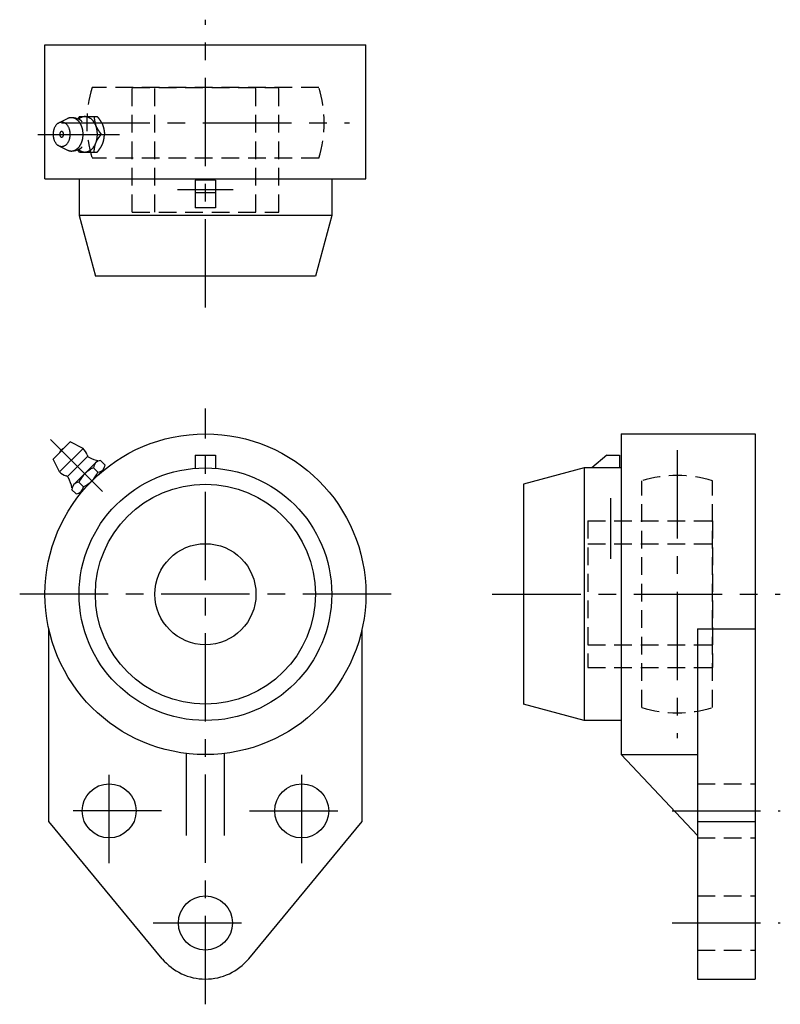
# Model space of a CAD drawing. Extents: x -37 to 114, y -81 to 114.
import ezdxf

# ---------------------------------------------------------------- set-up
doc = ezdxf.new("R2010")
doc.units = 0
doc.header["$LTSCALE"] = 14
doc.header["$MEASUREMENT"] = 0
doc.linetypes.add('CENTER', pattern=[2, 1.25, -0.25, 0.25, -0.25])
doc.linetypes.add('HIDDEN', pattern=[0.375, 0.25, -0.125])
doc.layers.get('0').update_dxf_attribs({"linetype": 'CONTINUOUS'})
doc.layers.add('CENTER', color=1, linetype='CENTER')
doc.layers.add('HIDDEN', color=3, linetype='HIDDEN')

msp = doc.modelspace()

# ---------------------------------------------------------------- linework, layer by layer
for p, q in [((-31.75, 108.75), (31.75, 108.75)), ((-31.75, 82.25), (-31.75, 108.75)), ((31.75, 82.25), (31.75, 108.75)), ((-29.01, 93.31), (-27.32, 94.16)), ((-24.9, 94.55), (-25.25, 94.09)), ((-24.9, 94.55), (-21.39, 94.55)), ((-20.61, 91.05), (-19.96, 91.05)), ((-29.01, 88.79), (-27.32, 87.94)), ((-24.9, 87.55), (-25.25, 88.01)), ((-24.9, 87.55), (-21.39, 87.55)), ((-31.75, 82.25), (31.75, 82.25)), ((-25, 82.25), (-25, 74.95)), ((2, 81.95), (-2, 81.95)), ((-2, 81.95), (-2, 76.47)), ((2, 81.95), (2, 76.47)), ((25, 82.25), (25, 74.95)), ((2, 79.45), (-2, 79.45)), ((2, 76.47), (-2, 76.47)), ((25, 74.95), (-25, 74.95)), ((-25, 74.95), (-21.78, 62.95)), ((25, 74.95), (21.78, 62.95)), ((21.78, 62.95), (-21.78, 62.95)), ((82.25, 31.75), (108.75, 31.75)), ((82.25, 31.75), (82.25, -31.75)), ((108.75, 31.75), (108.75, -76.2)), ((-30.16, 26.76), (-26.77, 30.15)), ((-24.22, 28.88), (-26.77, 30.15)), ((-28.89, 24.21), (-24.22, 28.88)), ((-2, 27.5), (-2, 24.92)), ((-2, 27.5), (2, 27.5)), ((2, 27.5), (2, 24.92)), ((79.45, 27.5), (76.47, 25)), ((79.45, 27.5), (81.95, 27.5)), ((81.95, 27.5), (81.95, 25)), ((-28.89, 24.21), (-30.16, 26.76)), ((-23.34, 27.29), (-27.3, 23.33)), ((-26.01, 21.72), (-21.73, 26)), ((-20.75, 26.45), (-19.86, 25.56)), ((-20.31, 24.59), (-24.6, 20.3)), ((-22.18, 25.03), (-21.29, 24.14)), ((74.95, 25), (62.95, 21.78)), ((82.25, 25), (74.95, 25)), ((74.95, 25), (74.95, -25)), ((-25.04, 22.17), (-24.15, 21.28)), ((62.95, 21.78), (62.95, -21.78)), ((-25.58, 19.85), (-26.47, 20.74)), ((-31, -45), (-31, -6.86)), ((31, -45), (31, -6.86)), ((97.35, -6.86), (97.35, -76.2)), ((97.35, -6.86), (108.75, -6.86)), ((74.95, -25), (62.95, -21.78)), ((82.25, -25), (74.95, -25)), ((-3.75, -47.75), (-3.75, -31.53)), ((3.75, -47.75), (3.75, -31.53)), ((82.25, -31.75), (97.35, -31.75)), ((97.35, -47.75), (82.25, -31.75)), ((-8.56, -72.17), (-31, -45)), ((8.56, -72.17), (31, -45)), ((97.35, -45), (108.75, -45)), ((97.35, -76.2), (108.75, -76.2))]:
    msp.add_line(p, q)
for points in [[(-27.32, 87.94, 0), (-27.25, 87.91, 0), (-27.18, 87.88, 0), (-27.12, 87.85, 0), (-27.05, 87.83, 0), (-26.98, 87.81, 0), (-26.91, 87.79, 0), (-26.84, 87.78, 0), (-26.77, 87.77, 0), (-26.7, 87.76, 0), (-26.63, 87.75, 0), (-26.56, 87.75, 0), (-26.49, 87.75, 0), (-26.42, 87.75, 0), (-26.36, 87.76, 0), (-26.29, 87.77, 0), (-26.22, 87.78, 0), (-26.15, 87.8, 0), (-26.08, 87.81, 0), (-26.01, 87.83, 0), (-25.94, 87.86, 0), (-25.88, 87.89, 0), (-25.81, 87.91, 0), (-25.74, 87.95, 0), (-25.68, 87.98, 0), (-25.61, 88.02, 0), (-25.55, 88.06, 0), (-25.49, 88.1, 0), (-25.43, 88.15, 0), (-25.37, 88.2, 0), (-25.31, 88.25, 0), (-25.25, 88.3, 0), (-25.19, 88.36, 0), (-25.13, 88.41, 0), (-25.08, 88.47, 0), (-25.03, 88.54, 0), (-24.97, 88.6, 0), (-24.92, 88.67, 0), (-24.87, 88.74, 0), (-24.82, 88.81, 0), (-24.78, 88.88, 0), (-24.73, 88.96, 0), (-24.69, 89.04, 0), (-24.65, 89.11, 0), (-24.61, 89.19, 0), (-24.57, 89.28, 0), (-24.53, 89.36, 0), (-24.5, 89.45, 0), (-24.47, 89.53, 0), (-24.43, 89.62, 0), (-24.4, 89.71, 0), (-24.38, 89.8, 0), (-24.35, 89.89, 0), (-24.33, 89.99, 0), (-24.31, 90.08, 0), (-24.29, 90.17, 0), (-24.27, 90.27, 0), (-24.25, 90.37, 0), (-24.24, 90.46, 0), (-24.23, 90.56, 0), (-24.22, 90.66, 0), (-24.21, 90.75, 0), (-24.21, 90.85, 0), (-24.21, 90.95, 0), (-24.2, 91.05, 0), (-24.21, 91.15, 0), (-24.21, 91.25, 0), (-24.21, 91.35, 0), (-24.22, 91.44, 0), (-24.23, 91.54, 0), (-24.24, 91.64, 0), (-24.25, 91.73, 0), (-24.27, 91.83, 0), (-24.29, 91.93, 0), (-24.31, 92.02, 0), (-24.33, 92.11, 0), (-24.35, 92.21, 0), (-24.38, 92.3, 0), (-24.4, 92.39, 0), (-24.43, 92.48, 0), (-24.47, 92.57, 0), (-24.5, 92.65, 0), (-24.53, 92.74, 0), (-24.57, 92.82, 0), (-24.61, 92.91, 0), (-24.65, 92.99, 0), (-24.69, 93.06, 0), (-24.73, 93.14, 0), (-24.78, 93.22, 0), (-24.82, 93.29, 0), (-24.87, 93.36, 0), (-24.92, 93.43, 0), (-24.97, 93.5, 0), (-25.03, 93.56, 0), (-25.08, 93.63, 0), (-25.13, 93.69, 0), (-25.19, 93.74, 0), (-25.25, 93.8, 0), (-25.31, 93.85, 0), (-25.37, 93.9, 0), (-25.43, 93.95, 0), (-25.49, 94, 0), (-25.55, 94.04, 0), (-25.61, 94.08, 0), (-25.68, 94.12, 0), (-25.74, 94.15, 0), (-25.81, 94.19, 0), (-25.88, 94.21, 0), (-25.94, 94.24, 0), (-26.01, 94.27, 0), (-26.08, 94.29, 0), (-26.15, 94.3, 0), (-26.22, 94.32, 0), (-26.29, 94.33, 0), (-26.36, 94.34, 0), (-26.42, 94.35, 0), (-26.49, 94.35, 0), (-26.56, 94.35, 0), (-26.63, 94.35, 0), (-26.7, 94.34, 0), (-26.77, 94.33, 0), (-26.84, 94.32, 0), (-26.91, 94.31, 0), (-26.98, 94.29, 0), (-27.05, 94.27, 0), (-27.12, 94.25, 0), (-27.18, 94.22, 0), (-27.25, 94.19, 0), (-27.32, 94.16, 0)], [(-25.14, 88.06, 0), (-25.07, 88, 0), (-25, 87.95, 0), (-24.92, 87.9, 0), (-24.85, 87.85, 0), (-24.77, 87.8, 0), (-24.7, 87.76, 0), (-24.62, 87.72, 0), (-24.54, 87.69, 0), (-24.46, 87.66, 0), (-24.38, 87.63, 0), (-24.3, 87.61, 0), (-24.22, 87.59, 0), (-24.14, 87.57, 0), (-24.06, 87.56, 0), (-23.98, 87.55, 0), (-23.89, 87.55, 0), (-23.81, 87.55, 0), (-23.73, 87.55, 0), (-23.65, 87.56, 0), (-23.57, 87.57, 0), (-23.49, 87.59, 0), (-23.41, 87.61, 0), (-23.33, 87.63, 0), (-23.25, 87.66, 0), (-23.17, 87.69, 0), (-23.09, 87.72, 0), (-23.01, 87.76, 0), (-22.93, 87.8, 0), (-22.86, 87.84, 0), (-22.78, 87.89, 0), (-22.71, 87.94, 0), (-22.64, 88, 0), (-22.57, 88.06, 0), (-22.5, 88.12, 0), (-22.43, 88.18, 0), (-22.36, 88.25, 0), (-22.3, 88.32, 0), (-22.24, 88.4, 0), (-22.18, 88.47, 0), (-22.12, 88.55, 0), (-22.06, 88.64, 0), (-22, 88.72, 0), (-21.95, 88.81, 0), (-21.9, 88.9, 0), (-21.85, 88.99, 0), (-21.8, 89.09, 0), (-21.76, 89.18, 0), (-21.71, 89.28, 0), (-21.67, 89.38, 0), (-21.64, 89.49, 0), (-21.6, 89.59, 0), (-21.57, 89.7, 0), (-21.54, 89.8, 0), (-21.51, 89.91, 0), (-21.48, 90.02, 0), (-21.46, 90.13, 0), (-21.44, 90.25, 0), (-21.42, 90.36, 0), (-21.41, 90.47, 0), (-21.4, 90.59, 0), (-21.39, 90.7, 0), (-21.38, 90.82, 0), (-21.38, 90.93, 0), (-21.38, 91.05, 0), (-21.38, 91.17, 0), (-21.38, 91.28, 0), (-21.39, 91.4, 0), (-21.4, 91.51, 0), (-21.41, 91.63, 0), (-21.42, 91.74, 0), (-21.44, 91.85, 0), (-21.46, 91.97, 0), (-21.48, 92.08, 0), (-21.51, 92.19, 0), (-21.54, 92.3, 0), (-21.57, 92.4, 0), (-21.6, 92.51, 0), (-21.64, 92.61, 0), (-21.67, 92.72, 0), (-21.71, 92.82, 0), (-21.76, 92.92, 0), (-21.8, 93.01, 0), (-21.85, 93.11, 0), (-21.9, 93.2, 0), (-21.95, 93.29, 0), (-22, 93.38, 0), (-22.06, 93.46, 0), (-22.12, 93.55, 0), (-22.18, 93.63, 0), (-22.24, 93.7, 0), (-22.3, 93.78, 0), (-22.36, 93.85, 0), (-22.43, 93.92, 0), (-22.5, 93.98, 0), (-22.57, 94.04, 0), (-22.64, 94.1, 0), (-22.71, 94.16, 0), (-22.78, 94.21, 0), (-22.86, 94.26, 0), (-22.93, 94.3, 0), (-23.01, 94.34, 0), (-23.09, 94.38, 0), (-23.17, 94.41, 0), (-23.25, 94.44, 0), (-23.33, 94.47, 0), (-23.41, 94.49, 0), (-23.49, 94.51, 0), (-23.57, 94.53, 0), (-23.65, 94.54, 0), (-23.73, 94.55, 0), (-23.81, 94.55, 0), (-23.89, 94.55, 0), (-23.98, 94.55, 0), (-24.06, 94.54, 0), (-24.14, 94.53, 0), (-24.22, 94.51, 0), (-24.3, 94.49, 0), (-24.38, 94.47, 0), (-24.46, 94.44, 0), (-24.54, 94.41, 0), (-24.62, 94.38, 0), (-24.7, 94.34, 0), (-24.77, 94.3, 0), (-24.85, 94.25, 0), (-24.92, 94.2, 0), (-25, 94.15, 0), (-25.07, 94.1, 0), (-25.14, 94.04, 0)], [(-22.04, 94.55, 0), (-22.04, 94.53, 0), (-22.03, 94.5, 0), (-22.03, 94.48, 0), (-22.03, 94.45, 0), (-22.02, 94.43, 0), (-22.02, 94.4, 0), (-22.02, 94.38, 0), (-22.02, 94.35, 0), (-22.01, 94.33, 0), (-22.01, 94.3, 0), (-22.01, 94.28, 0), (-22, 94.26, 0), (-22, 94.23, 0), (-22, 94.21, 0), (-22, 94.18, 0), (-21.99, 94.16, 0), (-21.99, 94.13, 0), (-21.99, 94.11, 0), (-21.98, 94.08, 0), (-21.98, 94.06, 0), (-21.98, 94.04, 0), (-21.97, 94.01, 0), (-21.97, 93.99, 0), (-21.97, 93.96, 0), (-21.96, 93.94, 0), (-21.96, 93.91, 0), (-21.96, 93.89, 0), (-21.95, 93.87, 0), (-21.95, 93.84, 0), (-21.95, 93.82, 0), (-21.94, 93.79, 0), (-21.94, 93.77, 0), (-21.93, 93.75, 0), (-21.93, 93.72, 0), (-21.93, 93.7, 0), (-21.92, 93.67, 0), (-21.92, 93.65, 0), (-21.91, 93.63, 0), (-21.91, 93.6, 0), (-21.9, 93.58, 0), (-21.9, 93.55, 0), (-21.9, 93.53, 0), (-21.89, 93.51, 0), (-21.89, 93.48, 0), (-21.88, 93.46, 0), (-21.88, 93.43, 0), (-21.87, 93.41, 0), (-21.87, 93.39, 0), (-21.86, 93.36, 0), (-21.86, 93.34, 0), (-21.85, 93.32, 0), (-21.85, 93.29, 0), (-21.84, 93.27, 0), (-21.83, 93.25, 0), (-21.83, 93.22, 0), (-21.82, 93.2, 0), (-21.82, 93.18, 0), (-21.81, 93.15, 0), (-21.8, 93.13, 0), (-21.8, 93.11, 0), (-21.79, 93.08, 0), (-21.79, 93.06, 0), (-21.78, 93.04, 0), (-21.77, 93.02, 0), (-21.77, 92.99, 0), (-21.76, 92.97, 0), (-21.75, 92.95, 0), (-21.74, 92.92, 0), (-21.74, 92.9, 0), (-21.73, 92.88, 0), (-21.72, 92.86, 0), (-21.71, 92.83, 0), (-21.71, 92.81, 0), (-21.7, 92.79, 0), (-21.69, 92.77, 0), (-21.68, 92.74, 0), (-21.67, 92.72, 0), (-21.66, 92.7, 0), (-21.65, 92.68, 0), (-21.65, 92.66, 0), (-21.64, 92.63, 0), (-21.63, 92.61, 0), (-21.62, 92.59, 0), (-21.61, 92.57, 0), (-21.6, 92.55, 0), (-21.59, 92.53, 0), (-21.58, 92.5, 0), (-21.57, 92.48, 0), (-21.56, 92.46, 0), (-21.55, 92.44, 0), (-21.54, 92.42, 0), (-21.53, 92.4, 0), (-21.52, 92.38, 0), (-21.5, 92.35, 0), (-21.49, 92.33, 0), (-21.48, 92.31, 0), (-21.47, 92.29, 0), (-21.46, 92.27, 0), (-21.45, 92.25, 0), (-21.44, 92.23, 0), (-21.42, 92.21, 0), (-21.41, 92.19, 0), (-21.4, 92.17, 0), (-21.39, 92.14, 0), (-21.38, 92.12, 0), (-21.36, 92.1, 0), (-21.35, 92.08, 0), (-21.34, 92.06, 0), (-21.33, 92.04, 0), (-21.31, 92.02, 0), (-21.3, 92, 0), (-21.29, 91.98, 0), (-21.27, 91.96, 0), (-21.26, 91.94, 0), (-21.25, 91.92, 0), (-21.24, 91.9, 0), (-21.22, 91.88, 0), (-21.21, 91.86, 0), (-21.19, 91.84, 0), (-21.18, 91.82, 0), (-21.17, 91.8, 0), (-21.15, 91.78, 0), (-21.14, 91.76, 0), (-21.13, 91.74, 0), (-21.11, 91.72, 0), (-21.1, 91.7, 0), (-21.08, 91.68, 0), (-21.07, 91.66, 0), (-21.06, 91.64, 0), (-21.04, 91.62, 0), (-21.03, 91.6, 0), (-21.01, 91.58, 0), (-21, 91.56, 0), (-20.98, 91.54, 0), (-20.97, 91.52, 0), (-20.95, 91.5, 0), (-20.94, 91.48, 0), (-20.92, 91.46, 0), (-20.91, 91.44, 0), (-20.9, 91.42, 0), (-20.88, 91.4, 0), (-20.87, 91.38, 0), (-20.85, 91.36, 0), (-20.84, 91.34, 0), (-20.82, 91.32, 0), (-20.81, 91.3, 0), (-20.79, 91.28, 0), (-20.78, 91.26, 0), (-20.76, 91.25, 0), (-20.75, 91.23, 0), (-20.73, 91.21, 0), (-20.72, 91.19, 0), (-20.7, 91.17, 0), (-20.69, 91.15, 0), (-20.67, 91.13, 0), (-20.66, 91.11, 0), (-20.64, 91.09, 0), (-20.63, 91.07, 0), (-20.61, 91.05, 0)], [(-21.39, 94.55, 0), (-21.38, 94.53, 0), (-21.36, 94.51, 0), (-21.34, 94.49, 0), (-21.33, 94.47, 0), (-21.31, 94.45, 0), (-21.3, 94.43, 0), (-21.28, 94.41, 0), (-21.27, 94.39, 0), (-21.25, 94.37, 0), (-21.24, 94.35, 0), (-21.22, 94.34, 0), (-21.21, 94.32, 0), (-21.19, 94.3, 0), (-21.18, 94.28, 0), (-21.16, 94.26, 0), (-21.15, 94.24, 0), (-21.13, 94.22, 0), (-21.12, 94.2, 0), (-21.1, 94.18, 0), (-21.09, 94.16, 0), (-21.08, 94.14, 0), (-21.06, 94.12, 0), (-21.05, 94.1, 0), (-21.03, 94.08, 0), (-21.02, 94.06, 0), (-21, 94.04, 0), (-20.99, 94.02, 0), (-20.97, 94, 0), (-20.96, 93.98, 0), (-20.94, 93.96, 0), (-20.93, 93.94, 0), (-20.92, 93.92, 0), (-20.9, 93.9, 0), (-20.89, 93.88, 0), (-20.87, 93.86, 0), (-20.86, 93.84, 0), (-20.85, 93.82, 0), (-20.83, 93.8, 0), (-20.82, 93.78, 0), (-20.81, 93.76, 0), (-20.79, 93.74, 0), (-20.78, 93.72, 0), (-20.77, 93.7, 0), (-20.75, 93.68, 0), (-20.74, 93.66, 0), (-20.73, 93.64, 0), (-20.71, 93.62, 0), (-20.7, 93.6, 0), (-20.69, 93.58, 0), (-20.67, 93.56, 0), (-20.66, 93.54, 0), (-20.65, 93.52, 0), (-20.64, 93.5, 0), (-20.62, 93.48, 0), (-20.61, 93.46, 0), (-20.6, 93.43, 0), (-20.59, 93.41, 0), (-20.58, 93.39, 0), (-20.56, 93.37, 0), (-20.55, 93.35, 0), (-20.54, 93.33, 0), (-20.53, 93.31, 0), (-20.52, 93.29, 0), (-20.51, 93.27, 0), (-20.5, 93.25, 0), (-20.48, 93.22, 0), (-20.47, 93.2, 0), (-20.46, 93.18, 0), (-20.45, 93.16, 0), (-20.44, 93.14, 0), (-20.43, 93.12, 0), (-20.42, 93.1, 0), (-20.41, 93.07, 0), (-20.4, 93.05, 0), (-20.39, 93.03, 0), (-20.38, 93.01, 0), (-20.37, 92.99, 0), (-20.36, 92.97, 0), (-20.35, 92.94, 0), (-20.35, 92.92, 0), (-20.34, 92.9, 0), (-20.33, 92.88, 0), (-20.32, 92.86, 0), (-20.31, 92.83, 0), (-20.3, 92.81, 0), (-20.29, 92.79, 0), (-20.29, 92.77, 0), (-20.28, 92.74, 0), (-20.27, 92.72, 0), (-20.26, 92.7, 0), (-20.26, 92.68, 0), (-20.25, 92.65, 0), (-20.24, 92.63, 0), (-20.23, 92.61, 0), (-20.23, 92.58, 0), (-20.22, 92.56, 0), (-20.21, 92.54, 0), (-20.21, 92.52, 0), (-20.2, 92.49, 0), (-20.2, 92.47, 0), (-20.19, 92.45, 0), (-20.18, 92.42, 0), (-20.18, 92.4, 0), (-20.17, 92.38, 0), (-20.17, 92.35, 0), (-20.16, 92.33, 0), (-20.15, 92.31, 0), (-20.15, 92.28, 0), (-20.14, 92.26, 0), (-20.14, 92.24, 0), (-20.13, 92.21, 0), (-20.13, 92.19, 0), (-20.12, 92.17, 0), (-20.12, 92.14, 0), (-20.11, 92.12, 0), (-20.11, 92.09, 0), (-20.1, 92.07, 0), (-20.1, 92.05, 0), (-20.1, 92.02, 0), (-20.09, 92, 0), (-20.09, 91.97, 0), (-20.08, 91.95, 0), (-20.08, 91.93, 0), (-20.07, 91.9, 0), (-20.07, 91.88, 0), (-20.07, 91.85, 0), (-20.06, 91.83, 0), (-20.06, 91.81, 0), (-20.06, 91.78, 0), (-20.05, 91.76, 0), (-20.05, 91.73, 0), (-20.04, 91.71, 0), (-20.04, 91.69, 0), (-20.04, 91.66, 0), (-20.03, 91.64, 0), (-20.03, 91.61, 0), (-20.03, 91.59, 0), (-20.02, 91.56, 0), (-20.02, 91.54, 0), (-20.02, 91.52, 0), (-20.01, 91.49, 0), (-20.01, 91.47, 0), (-20.01, 91.44, 0), (-20.01, 91.42, 0), (-20, 91.39, 0), (-20, 91.37, 0), (-20, 91.34, 0), (-19.99, 91.32, 0), (-19.99, 91.3, 0), (-19.99, 91.27, 0), (-19.98, 91.25, 0), (-19.98, 91.22, 0), (-19.98, 91.2, 0), (-19.98, 91.17, 0), (-19.97, 91.15, 0), (-19.97, 91.12, 0), (-19.97, 91.1, 0), (-19.96, 91.07, 0), (-19.96, 91.05, 0)], [(-28.45, 88.65, 0), (-28.36, 88.65, 0), (-28.28, 88.66, 0), (-28.2, 88.68, 0), (-28.12, 88.7, 0), (-28.03, 88.72, 0), (-27.95, 88.75, 0), (-27.88, 88.79, 0), (-27.8, 88.83, 0), (-27.72, 88.88, 0), (-27.65, 88.93, 0), (-27.57, 88.99, 0), (-27.5, 89.05, 0), (-27.44, 89.12, 0), (-27.37, 89.19, 0), (-27.31, 89.27, 0), (-27.25, 89.35, 0), (-27.19, 89.44, 0), (-27.13, 89.53, 0), (-27.08, 89.62, 0), (-27.04, 89.72, 0), (-26.99, 89.82, 0), (-26.95, 89.92, 0), (-26.91, 90.02, 0), (-26.88, 90.13, 0), (-26.85, 90.24, 0), (-26.82, 90.35, 0), (-26.8, 90.47, 0), (-26.78, 90.58, 0), (-26.77, 90.7, 0), (-26.76, 90.81, 0), (-26.75, 90.93, 0), (-26.75, 91.05, 0), (-26.75, 91.17, 0), (-26.76, 91.29, 0), (-26.77, 91.4, 0), (-26.78, 91.52, 0), (-26.8, 91.63, 0), (-26.82, 91.75, 0), (-26.85, 91.86, 0), (-26.88, 91.97, 0), (-26.91, 92.08, 0), (-26.95, 92.18, 0), (-26.99, 92.28, 0), (-27.04, 92.38, 0), (-27.08, 92.48, 0), (-27.13, 92.57, 0), (-27.19, 92.66, 0), (-27.25, 92.75, 0), (-27.31, 92.83, 0), (-27.37, 92.91, 0), (-27.44, 92.98, 0), (-27.5, 93.05, 0), (-27.57, 93.11, 0), (-27.65, 93.17, 0), (-27.72, 93.22, 0), (-27.8, 93.27, 0), (-27.88, 93.31, 0), (-27.95, 93.35, 0), (-28.03, 93.38, 0), (-28.12, 93.4, 0), (-28.2, 93.42, 0), (-28.28, 93.44, 0), (-28.36, 93.45, 0), (-28.45, 93.45, 0), (-28.53, 93.45, 0), (-28.61, 93.44, 0), (-28.7, 93.42, 0), (-28.78, 93.4, 0), (-28.86, 93.38, 0), (-28.94, 93.35, 0), (-29.02, 93.31, 0), (-29.1, 93.27, 0), (-29.17, 93.22, 0), (-29.25, 93.17, 0), (-29.32, 93.11, 0), (-29.39, 93.05, 0), (-29.46, 92.98, 0), (-29.52, 92.91, 0), (-29.59, 92.83, 0), (-29.65, 92.75, 0), (-29.7, 92.66, 0), (-29.76, 92.57, 0), (-29.81, 92.48, 0), (-29.86, 92.38, 0), (-29.9, 92.28, 0), (-29.94, 92.18, 0), (-29.98, 92.08, 0), (-30.01, 91.97, 0), (-30.04, 91.86, 0), (-30.07, 91.75, 0), (-30.09, 91.63, 0), (-30.11, 91.52, 0), (-30.13, 91.4, 0), (-30.14, 91.29, 0), (-30.14, 91.17, 0), (-30.14, 91.05, 0), (-30.14, 90.93, 0), (-30.14, 90.81, 0), (-30.13, 90.7, 0), (-30.11, 90.58, 0), (-30.09, 90.47, 0), (-30.07, 90.35, 0), (-30.04, 90.24, 0), (-30.01, 90.13, 0), (-29.98, 90.02, 0), (-29.94, 89.92, 0), (-29.9, 89.82, 0), (-29.86, 89.72, 0), (-29.81, 89.62, 0), (-29.76, 89.53, 0), (-29.7, 89.44, 0), (-29.65, 89.35, 0), (-29.59, 89.27, 0), (-29.52, 89.19, 0), (-29.46, 89.12, 0), (-29.39, 89.05, 0), (-29.32, 88.99, 0), (-29.25, 88.93, 0), (-29.17, 88.88, 0), (-29.1, 88.83, 0), (-29.02, 88.79, 0), (-28.94, 88.75, 0), (-28.86, 88.72, 0), (-28.78, 88.7, 0), (-28.7, 88.68, 0), (-28.61, 88.66, 0), (-28.53, 88.65, 0), (-28.45, 88.65, 0)], [(-28.45, 90.5, 0), (-28.43, 90.5, 0), (-28.41, 90.5, 0), (-28.39, 90.5, 0), (-28.37, 90.51, 0), (-28.35, 90.51, 0), (-28.33, 90.52, 0), (-28.31, 90.53, 0), (-28.3, 90.54, 0), (-28.28, 90.55, 0), (-28.26, 90.56, 0), (-28.25, 90.57, 0), (-28.23, 90.59, 0), (-28.21, 90.6, 0), (-28.2, 90.62, 0), (-28.18, 90.64, 0), (-28.17, 90.66, 0), (-28.16, 90.68, 0), (-28.14, 90.7, 0), (-28.13, 90.72, 0), (-28.12, 90.74, 0), (-28.11, 90.76, 0), (-28.1, 90.79, 0), (-28.09, 90.81, 0), (-28.08, 90.84, 0), (-28.08, 90.86, 0), (-28.07, 90.89, 0), (-28.07, 90.92, 0), (-28.06, 90.94, 0), (-28.06, 90.97, 0), (-28.06, 91, 0), (-28.06, 91.02, 0), (-28.05, 91.05, 0), (-28.06, 91.08, 0), (-28.06, 91.1, 0), (-28.06, 91.13, 0), (-28.06, 91.16, 0), (-28.07, 91.18, 0), (-28.07, 91.21, 0), (-28.08, 91.24, 0), (-28.08, 91.26, 0), (-28.09, 91.29, 0), (-28.1, 91.31, 0), (-28.11, 91.34, 0), (-28.12, 91.36, 0), (-28.13, 91.38, 0), (-28.14, 91.4, 0), (-28.16, 91.42, 0), (-28.17, 91.44, 0), (-28.18, 91.46, 0), (-28.2, 91.48, 0), (-28.21, 91.5, 0), (-28.23, 91.51, 0), (-28.25, 91.53, 0), (-28.26, 91.54, 0), (-28.28, 91.55, 0), (-28.3, 91.56, 0), (-28.31, 91.57, 0), (-28.33, 91.58, 0), (-28.35, 91.59, 0), (-28.37, 91.59, 0), (-28.39, 91.6, 0), (-28.41, 91.6, 0), (-28.43, 91.6, 0), (-28.45, 91.6, 0), (-28.47, 91.6, 0), (-28.49, 91.6, 0), (-28.5, 91.6, 0), (-28.52, 91.59, 0), (-28.54, 91.59, 0), (-28.56, 91.58, 0), (-28.58, 91.57, 0), (-28.6, 91.56, 0), (-28.61, 91.55, 0), (-28.63, 91.54, 0), (-28.65, 91.53, 0), (-28.66, 91.51, 0), (-28.68, 91.5, 0), (-28.7, 91.48, 0), (-28.71, 91.46, 0), (-28.72, 91.44, 0), (-28.74, 91.42, 0), (-28.75, 91.4, 0), (-28.76, 91.38, 0), (-28.77, 91.36, 0), (-28.78, 91.34, 0), (-28.79, 91.31, 0), (-28.8, 91.29, 0), (-28.81, 91.26, 0), (-28.82, 91.24, 0), (-28.82, 91.21, 0), (-28.83, 91.18, 0), (-28.83, 91.16, 0), (-28.83, 91.13, 0), (-28.84, 91.1, 0), (-28.84, 91.08, 0), (-28.84, 91.05, 0), (-28.84, 91.02, 0), (-28.84, 91, 0), (-28.83, 90.97, 0), (-28.83, 90.94, 0), (-28.83, 90.92, 0), (-28.82, 90.89, 0), (-28.82, 90.86, 0), (-28.81, 90.84, 0), (-28.8, 90.81, 0), (-28.79, 90.79, 0), (-28.78, 90.76, 0), (-28.77, 90.74, 0), (-28.76, 90.72, 0), (-28.75, 90.7, 0), (-28.74, 90.68, 0), (-28.72, 90.66, 0), (-28.71, 90.64, 0), (-28.7, 90.62, 0), (-28.68, 90.6, 0), (-28.66, 90.59, 0), (-28.65, 90.57, 0), (-28.63, 90.56, 0), (-28.61, 90.55, 0), (-28.6, 90.54, 0), (-28.58, 90.53, 0), (-28.56, 90.52, 0), (-28.54, 90.51, 0), (-28.52, 90.51, 0), (-28.5, 90.5, 0), (-28.49, 90.5, 0), (-28.47, 90.5, 0), (-28.45, 90.5, 0)], [(-22.04, 87.55, 0), (-22.04, 87.57, 0), (-22.03, 87.6, 0), (-22.03, 87.62, 0), (-22.03, 87.65, 0), (-22.02, 87.67, 0), (-22.02, 87.7, 0), (-22.02, 87.72, 0), (-22.02, 87.75, 0), (-22.01, 87.77, 0), (-22.01, 87.8, 0), (-22.01, 87.82, 0), (-22, 87.84, 0), (-22, 87.87, 0), (-22, 87.89, 0), (-22, 87.92, 0), (-21.99, 87.94, 0), (-21.99, 87.97, 0), (-21.99, 87.99, 0), (-21.98, 88.02, 0), (-21.98, 88.04, 0), (-21.98, 88.06, 0), (-21.97, 88.09, 0), (-21.97, 88.11, 0), (-21.97, 88.14, 0), (-21.96, 88.16, 0), (-21.96, 88.19, 0), (-21.96, 88.21, 0), (-21.95, 88.23, 0), (-21.95, 88.26, 0), (-21.95, 88.28, 0), (-21.94, 88.31, 0), (-21.94, 88.33, 0), (-21.93, 88.35, 0), (-21.93, 88.38, 0), (-21.93, 88.4, 0), (-21.92, 88.43, 0), (-21.92, 88.45, 0), (-21.91, 88.47, 0), (-21.91, 88.5, 0), (-21.9, 88.52, 0), (-21.9, 88.55, 0), (-21.9, 88.57, 0), (-21.89, 88.59, 0), (-21.89, 88.62, 0), (-21.88, 88.64, 0), (-21.88, 88.67, 0), (-21.87, 88.69, 0), (-21.87, 88.71, 0), (-21.86, 88.74, 0), (-21.86, 88.76, 0), (-21.85, 88.78, 0), (-21.85, 88.81, 0), (-21.84, 88.83, 0), (-21.83, 88.85, 0), (-21.83, 88.88, 0), (-21.82, 88.9, 0), (-21.82, 88.92, 0), (-21.81, 88.95, 0), (-21.8, 88.97, 0), (-21.8, 88.99, 0), (-21.79, 89.02, 0), (-21.79, 89.04, 0), (-21.78, 89.06, 0), (-21.77, 89.08, 0), (-21.77, 89.11, 0), (-21.76, 89.13, 0), (-21.75, 89.15, 0), (-21.74, 89.18, 0), (-21.74, 89.2, 0), (-21.73, 89.22, 0), (-21.72, 89.24, 0), (-21.71, 89.27, 0), (-21.71, 89.29, 0), (-21.7, 89.31, 0), (-21.69, 89.33, 0), (-21.68, 89.36, 0), (-21.67, 89.38, 0), (-21.66, 89.4, 0), (-21.65, 89.42, 0), (-21.65, 89.44, 0), (-21.64, 89.47, 0), (-21.63, 89.49, 0), (-21.62, 89.51, 0), (-21.61, 89.53, 0), (-21.6, 89.55, 0), (-21.59, 89.57, 0), (-21.58, 89.6, 0), (-21.57, 89.62, 0), (-21.56, 89.64, 0), (-21.55, 89.66, 0), (-21.54, 89.68, 0), (-21.53, 89.7, 0), (-21.52, 89.72, 0), (-21.5, 89.75, 0), (-21.49, 89.77, 0), (-21.48, 89.79, 0), (-21.47, 89.81, 0), (-21.46, 89.83, 0), (-21.45, 89.85, 0), (-21.44, 89.87, 0), (-21.42, 89.89, 0), (-21.41, 89.91, 0), (-21.4, 89.93, 0), (-21.39, 89.96, 0), (-21.38, 89.98, 0), (-21.36, 90, 0), (-21.35, 90.02, 0), (-21.34, 90.04, 0), (-21.33, 90.06, 0), (-21.31, 90.08, 0), (-21.3, 90.1, 0), (-21.29, 90.12, 0), (-21.27, 90.14, 0), (-21.26, 90.16, 0), (-21.25, 90.18, 0), (-21.24, 90.2, 0), (-21.22, 90.22, 0), (-21.21, 90.24, 0), (-21.19, 90.26, 0), (-21.18, 90.28, 0), (-21.17, 90.3, 0), (-21.15, 90.32, 0), (-21.14, 90.34, 0), (-21.13, 90.36, 0), (-21.11, 90.38, 0), (-21.1, 90.4, 0), (-21.08, 90.42, 0), (-21.07, 90.44, 0), (-21.06, 90.46, 0), (-21.04, 90.48, 0), (-21.03, 90.5, 0), (-21.01, 90.52, 0), (-21, 90.54, 0), (-20.98, 90.56, 0), (-20.97, 90.58, 0), (-20.95, 90.6, 0), (-20.94, 90.62, 0), (-20.92, 90.64, 0), (-20.91, 90.66, 0), (-20.9, 90.68, 0), (-20.88, 90.7, 0), (-20.87, 90.72, 0), (-20.85, 90.74, 0), (-20.84, 90.76, 0), (-20.82, 90.78, 0), (-20.81, 90.8, 0), (-20.79, 90.82, 0), (-20.78, 90.84, 0), (-20.76, 90.85, 0), (-20.75, 90.87, 0), (-20.73, 90.89, 0), (-20.72, 90.91, 0), (-20.7, 90.93, 0), (-20.69, 90.95, 0), (-20.67, 90.97, 0), (-20.66, 90.99, 0), (-20.64, 91.01, 0), (-20.63, 91.03, 0), (-20.61, 91.05, 0)], [(-21.39, 87.55, 0), (-21.38, 87.57, 0), (-21.36, 87.59, 0), (-21.34, 87.61, 0), (-21.33, 87.63, 0), (-21.31, 87.65, 0), (-21.3, 87.67, 0), (-21.28, 87.69, 0), (-21.27, 87.71, 0), (-21.25, 87.73, 0), (-21.24, 87.75, 0), (-21.22, 87.76, 0), (-21.21, 87.78, 0), (-21.19, 87.8, 0), (-21.18, 87.82, 0), (-21.16, 87.84, 0), (-21.15, 87.86, 0), (-21.13, 87.88, 0), (-21.12, 87.9, 0), (-21.1, 87.92, 0), (-21.09, 87.94, 0), (-21.08, 87.96, 0), (-21.06, 87.98, 0), (-21.05, 88, 0), (-21.03, 88.02, 0), (-21.02, 88.04, 0), (-21, 88.06, 0), (-20.99, 88.08, 0), (-20.97, 88.1, 0), (-20.96, 88.12, 0), (-20.94, 88.14, 0), (-20.93, 88.16, 0), (-20.92, 88.18, 0), (-20.9, 88.2, 0), (-20.89, 88.22, 0), (-20.87, 88.24, 0), (-20.86, 88.26, 0), (-20.85, 88.28, 0), (-20.83, 88.3, 0), (-20.82, 88.32, 0), (-20.81, 88.34, 0), (-20.79, 88.36, 0), (-20.78, 88.38, 0), (-20.77, 88.4, 0), (-20.75, 88.42, 0), (-20.74, 88.44, 0), (-20.73, 88.46, 0), (-20.71, 88.48, 0), (-20.7, 88.5, 0), (-20.69, 88.52, 0), (-20.67, 88.54, 0), (-20.66, 88.56, 0), (-20.65, 88.58, 0), (-20.64, 88.6, 0), (-20.62, 88.62, 0), (-20.61, 88.64, 0), (-20.6, 88.67, 0), (-20.59, 88.69, 0), (-20.58, 88.71, 0), (-20.56, 88.73, 0), (-20.55, 88.75, 0), (-20.54, 88.77, 0), (-20.53, 88.79, 0), (-20.52, 88.81, 0), (-20.51, 88.83, 0), (-20.5, 88.85, 0), (-20.48, 88.88, 0), (-20.47, 88.9, 0), (-20.46, 88.92, 0), (-20.45, 88.94, 0), (-20.44, 88.96, 0), (-20.43, 88.98, 0), (-20.42, 89, 0), (-20.41, 89.03, 0), (-20.4, 89.05, 0), (-20.39, 89.07, 0), (-20.38, 89.09, 0), (-20.37, 89.11, 0), (-20.36, 89.13, 0), (-20.35, 89.16, 0), (-20.35, 89.18, 0), (-20.34, 89.2, 0), (-20.33, 89.22, 0), (-20.32, 89.24, 0), (-20.31, 89.27, 0), (-20.3, 89.29, 0), (-20.29, 89.31, 0), (-20.29, 89.33, 0), (-20.28, 89.36, 0), (-20.27, 89.38, 0), (-20.26, 89.4, 0), (-20.26, 89.42, 0), (-20.25, 89.45, 0), (-20.24, 89.47, 0), (-20.23, 89.49, 0), (-20.23, 89.52, 0), (-20.22, 89.54, 0), (-20.21, 89.56, 0), (-20.21, 89.58, 0), (-20.2, 89.61, 0), (-20.2, 89.63, 0), (-20.19, 89.65, 0), (-20.18, 89.68, 0), (-20.18, 89.7, 0), (-20.17, 89.72, 0), (-20.17, 89.75, 0), (-20.16, 89.77, 0), (-20.15, 89.79, 0), (-20.15, 89.82, 0), (-20.14, 89.84, 0), (-20.14, 89.86, 0), (-20.13, 89.89, 0), (-20.13, 89.91, 0), (-20.12, 89.93, 0), (-20.12, 89.96, 0), (-20.11, 89.98, 0), (-20.11, 90.01, 0), (-20.1, 90.03, 0), (-20.1, 90.05, 0), (-20.1, 90.08, 0), (-20.09, 90.1, 0), (-20.09, 90.13, 0), (-20.08, 90.15, 0), (-20.08, 90.17, 0), (-20.07, 90.2, 0), (-20.07, 90.22, 0), (-20.07, 90.25, 0), (-20.06, 90.27, 0), (-20.06, 90.29, 0), (-20.06, 90.32, 0), (-20.05, 90.34, 0), (-20.05, 90.37, 0), (-20.04, 90.39, 0), (-20.04, 90.41, 0), (-20.04, 90.44, 0), (-20.03, 90.46, 0), (-20.03, 90.49, 0), (-20.03, 90.51, 0), (-20.02, 90.54, 0), (-20.02, 90.56, 0), (-20.02, 90.58, 0), (-20.01, 90.61, 0), (-20.01, 90.63, 0), (-20.01, 90.66, 0), (-20.01, 90.68, 0), (-20, 90.71, 0), (-20, 90.73, 0), (-20, 90.76, 0), (-19.99, 90.78, 0), (-19.99, 90.8, 0), (-19.99, 90.83, 0), (-19.98, 90.85, 0), (-19.98, 90.88, 0), (-19.98, 90.9, 0), (-19.98, 90.93, 0), (-19.97, 90.95, 0), (-19.97, 90.98, 0), (-19.97, 91, 0), (-19.96, 91.03, 0), (-19.96, 91.05, 0)]]:
    msp.add_polyline3d(points)
for centre, radius in [((0, 0), 31.75), ((0, 0), 25), ((0, 0), 21.78), ((0, 0), 10), ((-19.05, -42.9), 5.35), ((19.05, -42.9), 5.35), ((0, -65.1), 5.35)]:
    msp.add_circle(centre, radius)
for centre, radius, start, end in [((-26.54, 91.05), 3.3, 49.2525, 90), ((-26.54, 91.05), 3.3, 270, 310.7475), ((-27.42, 27.4), 1.59, 114.555, 155.445), ((-26.56, 26.55), 3.3, 17.9467, 45), ((-22.66, 27.81), 0.8, 197.9467, 240.2157), ((-20.07, 32.32), 6, 240.2157, 260.6802), ((-20.62, 24.9), 1.56, 94.7398, 175.2602), ((-21.42, 25.69), 1.56, 274.7398, 355.2602), ((-26.56, 26.55), 3.3, 225, 252.0533), ((-27.82, 22.65), 0.8, 29.7843, 72.0533), ((-19.84, 19.83), 5.7, 114.2291, 155.7709), ((-26.49, 26.47), 5.7, 294.2291, 335.7709), ((-32.33, 20.06), 6, 9.3198, 29.7843), ((-24.91, 20.61), 1.56, 94.7398, 175.2602), ((-25.71, 21.41), 1.56, 274.7398, 355.2602), ((0, -65.1), 11.1, 219.5572, 320.4428)]:
    msp.add_arc(centre, radius, start, end)
at = {"layer": 'CENTER'}
for p, q in [((0, 56.75), (0, 113.75)), ((-28.5, 93.35), (28.5, 93.35)), ((-33.14, 91.05), (-16.98, 91.05)), ((-5.5, 80.15), (5.5, 80.15)), ((0, -81.2), (0, 36.75)), ((-20.34, 20.32), (-30.66, 30.65)), ((93.35, 28.5), (93.35, -28.5)), ((80.15, 19), (80.15, 7)), ((36.75, 0), (-36.75, 0)), ((56.75, 0), (113.75, 0)), ((-19.05, -53.25), (-19.05, -32.55)), ((19.05, -53.25), (19.05, -32.55)), ((-8.7, -42.9), (-29.4, -42.9)), ((8.7, -42.9), (29.4, -42.9)), ((92.35, -42.9), (113.75, -42.9)), ((-10.35, -65.1), (10.35, -65.1)), ((92.35, -65.1), (113.75, -65.1))]:
    msp.add_line(p, q, dxfattribs=at)
at = {"layer": 'HIDDEN'}
for p, q in [((22.43, 100.35), (-22.43, 100.35)), ((-14.5, 100.35), (14.5, 100.35)), ((-14.5, 75.65), (-14.5, 100.35)), ((-10, 75.65), (-10, 100.35)), ((10, 75.65), (10, 100.35)), ((14.5, 75.65), (14.5, 100.35)), ((22.43, 86.35), (-22.43, 86.35)), ((-14.5, 75.65), (14.5, 75.65)), ((86.35, -22.43), (86.35, 22.43)), ((100.35, -22.43), (100.35, 22.43)), ((75.65, 14.5), (100.35, 14.5)), ((75.65, 14.5), (75.65, -14.5)), ((100.35, 14.5), (100.35, -14.5)), ((75.65, 10), (100.35, 10)), ((75.65, -10), (100.35, -10)), ((75.65, -14.5), (100.35, -14.5)), ((97.35, -37.55), (108.75, -37.55)), ((97.35, -48.25), (108.75, -48.25)), ((97.35, -59.75), (108.75, -59.75)), ((97.35, -70.45), (108.75, -70.45))]:
    msp.add_line(p, q, dxfattribs=at)
for centre, start, end in [((0, 93.35), 162.6701, 197.3299), ((0, 93.35), 342.6701, 17.3299), ((93.35, 0), 72.6701, 107.3299), ((93.35, 0), 252.6701, 287.3299)]:
    msp.add_arc(centre, 23.5, start, end, dxfattribs=at)

doc.saveas('drawing.dxf')
